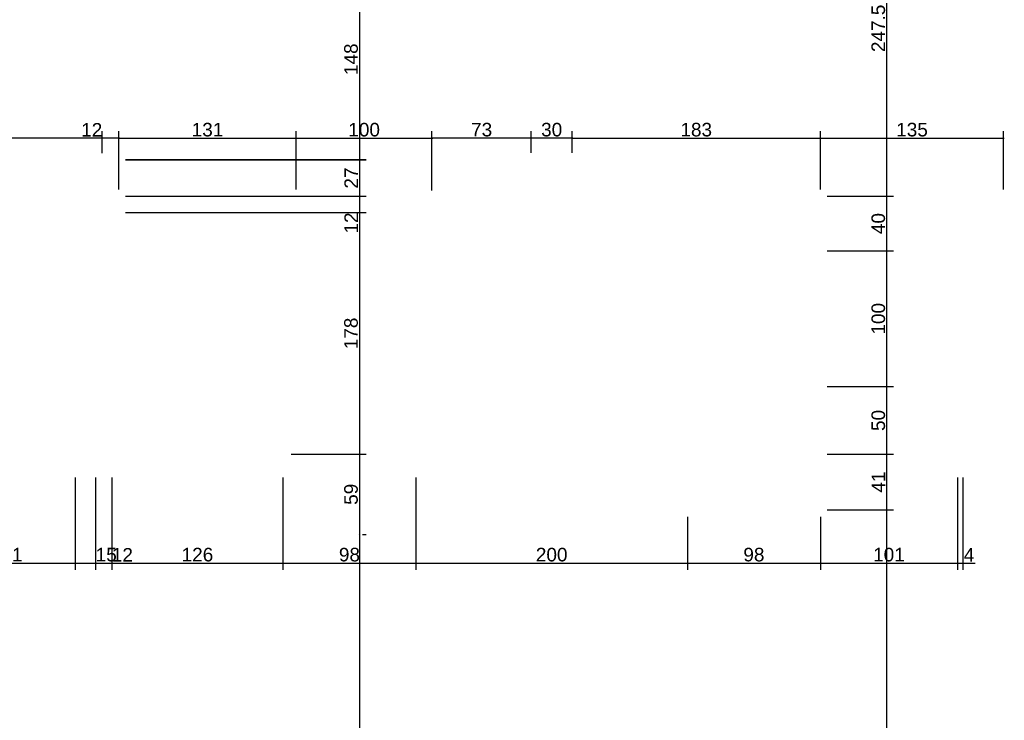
# Model space of a CAD drawing. Header units: millimetres. Extents: x 126553 to 403692, y -95821 to 38049.
# Tile 66 of 256: x 164177 to 164903, y -18356 to -17840. Entities that reach past the tile are written whole.
import ezdxf

# ---------------------------------------------------------------- set-up
doc = ezdxf.new("R2010")
doc.units = ezdxf.units.MM
doc.layers.add('11_wymiary', color=55, linetype='Continuous')
doc.layers.add('11_wymiary @ 50', color=55, linetype='Continuous')
doc.styles.add('11_RJ', font='arial.ttf')
doc.dimstyles.new('11_RJ (cc)', dxfattribs={"dimtxt": 0.2, "dimasz": 0.001, "dimexe": 0.1, "dimexo": 0.1, "dimgap": 0.02, "dimtad": 1, "dimdec": 1, "dimrnd": 0.5, "dimzin": 12, "dimdsep": 46, "dimtxsty": '11_RJ', "dimblk": 'OBLIQUE', "dimcen": 0, "dimdle": 0.01, "dimclrd": 256, "dimclre": 256, "dimclrt": 2, "dimazin": 3, "dimtfac": 1, "dimtdec": 1, "dimtofl": 0, "dimtmove": 0, "dimatfit": 3, "dimldrblk": 'DOT', "dimfxl": 1, "dimtolj": 1, "dimtzin": 13, "dimarcsym": 0})

# ---------------------------------------------------------------- blocks, each defined once
blk = doc.blocks.new('_Oblique')
at = {"color": 0, "linetype": 'ByBlock', "lineweight": -2}
blk.add_line((-0.5, -0.5), (0.5, 0.5), dxfattribs=at)
blk = doc.blocks.new('*D840')
at = {"layer": '11_wymiary', "lineweight": -2, "transparency": 16777216}
for p, q in [((164252.26, -17795.26), (164432.67, -17795.26)), ((164427.67, -17794.76), (164427.67, -17943.62)), ((164255.37, -17943.12), (164432.67, -17943.12))]:
    blk.add_line(p, q, dxfattribs=at)
at = {"layer": 'Defpoints', "color": 0, "transparency": 16777216}
for p in [(164247.26, -17795.26), (164250.37, -17943.12), (164427.67, -17943.12)]:
    blk.add_point(p, dxfattribs=at)
at = {"layer": '11_wymiary', "lineweight": -2, "transparency": 16777216, "xscale": 0.05, "yscale": 0.05, "zscale": 0.05}
for p, rotation in [((164427.67, -17795.26), 90), ((164427.67, -17943.12), 270)]:
    blk.add_blockref('_Oblique', p, dxfattribs=dict(at, rotation=rotation))
at = {"layer": '11_wymiary', "color": 2, "transparency": 16777216, "insert": (164421.56, -17869.19), "char_height": 10, "attachment_point": 5, "rotation": 90, "style": '11_RJ'}
blk.add_mtext('\\A1;148', dxfattribs=at)
blk = doc.blocks.new('_Dot')
at = {"color": 0, "linetype": 'ByBlock', "lineweight": -2}
blk.add_line((-0.5, 0), (-1, 0), dxfattribs=at)
at = {"color": 0, "linetype": 'ByBlock', "const_width": 0.5}
blk.add_lwpolyline([(-0.25, 0, 1), (0.25, 0, 1)], format="xyb", close=True, dxfattribs=at)
blk = doc.blocks.new('*D841')
at = {"layer": '11_wymiary', "lineweight": -2, "transparency": 16777216}
for p, q in [((164255.37, -17982.12), (164432.67, -17982.12)), ((164427.67, -17981.62), (164427.67, -18160.62)), ((164377.37, -18160.12), (164432.67, -18160.12))]:
    blk.add_line(p, q, dxfattribs=at)
at = {"layer": 'Defpoints', "color": 0, "transparency": 16777216}
for p in [(164250.37, -17982.12), (164372.37, -18160.12), (164427.67, -18160.12)]:
    blk.add_point(p, dxfattribs=at)
at = {"layer": '11_wymiary', "lineweight": -2, "transparency": 16777216, "xscale": 0.05, "yscale": 0.05, "zscale": 0.05}
for p, rotation in [((164427.67, -17982.12), 90), ((164427.67, -18160.12), 270)]:
    blk.add_blockref('_Oblique', p, dxfattribs=dict(at, rotation=rotation))
at = {"layer": '11_wymiary', "color": 2, "transparency": 16777216, "insert": (164421.56, -18071.12), "char_height": 10, "attachment_point": 5, "rotation": 90, "style": '11_RJ'}
blk.add_mtext('\\A1;178', dxfattribs=at)
blk = doc.blocks.new('*D842')
at = {"layer": '11_wymiary', "lineweight": -2, "transparency": 16777216}
for p, q in [((164377.37, -18160.12), (164432.67, -18160.12)), ((164427.67, -18159.62), (164427.67, -18219.62)), ((164430.04, -18219.12), (164432.67, -18219.12))]:
    blk.add_line(p, q, dxfattribs=at)
at = {"layer": 'Defpoints', "color": 0, "transparency": 16777216}
for p in [(164372.37, -18160.12), (164425.04, -18219.12), (164427.67, -18219.12)]:
    blk.add_point(p, dxfattribs=at)
at = {"layer": '11_wymiary', "lineweight": -2, "transparency": 16777216, "xscale": 0.05, "yscale": 0.05, "zscale": 0.05}
for p, rotation in [((164427.67, -18160.12), 90), ((164427.67, -18219.12), 270)]:
    blk.add_blockref('_Oblique', p, dxfattribs=dict(at, rotation=rotation))
at = {"layer": '11_wymiary', "color": 2, "transparency": 16777216, "insert": (164421.56, -18189.62), "char_height": 10, "attachment_point": 5, "rotation": 90, "style": '11_RJ'}
blk.add_mtext('\\A1;59', dxfattribs=at)
blk = doc.blocks.new('*D843')
at = {"layer": '11_wymiary', "lineweight": -2, "transparency": 16777216}
for p, q in [((164427.67, -18218.62), (164427.67, -18639.24)), ((164430.04, -18219.12), (164432.67, -18219.12)), ((164274.37, -18638.74), (164432.67, -18638.74))]:
    blk.add_line(p, q, dxfattribs=at)
at = {"layer": 'Defpoints', "color": 0, "transparency": 16777216}
for p in [(164425.04, -18219.12), (164269.37, -18638.74), (164427.67, -18638.74)]:
    blk.add_point(p, dxfattribs=at)
at = {"layer": '11_wymiary', "lineweight": -2, "transparency": 16777216, "xscale": 0.05, "yscale": 0.05, "zscale": 0.05}
for p, rotation in [((164427.67, -18219.12), 90), ((164427.67, -18638.74), 270)]:
    blk.add_blockref('_Oblique', p, dxfattribs=dict(at, rotation=rotation))
at = {"layer": '11_wymiary', "color": 2, "transparency": 16777216, "insert": (164421.56, -18428.93), "char_height": 10, "attachment_point": 5, "rotation": 90, "style": '11_RJ'}
blk.add_mtext('\\A1;419.5', dxfattribs=at)
blk = doc.blocks.new('*D844')
at = {"layer": '11_wymiary', "lineweight": -2, "transparency": 16777216}
for p, q in [((164767.37, -17965.12), (164767.37, -17922.2)), ((164902.37, -17965.12), (164902.37, -17922.2)), ((164766.87, -17927.2), (164902.87, -17927.2))]:
    blk.add_line(p, q, dxfattribs=at)
at = {"layer": 'Defpoints', "color": 0, "transparency": 16777216}
for p in [(164902.37, -17927.2), (164767.37, -17970.12), (164902.37, -17970.12)]:
    blk.add_point(p, dxfattribs=at)
at = {"layer": '11_wymiary', "lineweight": -2, "transparency": 16777216, "xscale": 0.05, "yscale": 0.05, "zscale": 0.05, "rotation": 180}
blk.add_blockref('_Oblique', (164767.37, -17927.2), dxfattribs=at)
at = {"layer": '11_wymiary', "lineweight": -2, "transparency": 16777216, "xscale": 0.05, "yscale": 0.05, "zscale": 0.05}
blk.add_blockref('_Oblique', (164902.37, -17927.2), dxfattribs=at)
at = {"layer": '11_wymiary', "color": 2, "transparency": 16777216, "insert": (164834.87, -17921.09), "char_height": 10, "attachment_point": 5, "style": '11_RJ'}
blk.add_mtext('\\A1;135', dxfattribs=at)
blk = doc.blocks.new('*D845')
at = {"layer": '11_wymiary', "lineweight": -2, "transparency": 16777216}
for p, q in [((164554.37, -17938.12), (164554.37, -17922.2)), ((164584.37, -17938.12), (164584.37, -17922.2)), ((164584.87, -17927.2), (164553.87, -17927.2))]:
    blk.add_line(p, q, dxfattribs=at)
at = {"layer": 'Defpoints', "color": 0, "transparency": 16777216}
for p in [(164554.37, -17927.2), (164554.37, -17943.12), (164584.37, -17943.12)]:
    blk.add_point(p, dxfattribs=at)
at = {"layer": '11_wymiary', "lineweight": -2, "transparency": 16777216, "xscale": 0.05, "yscale": 0.05, "zscale": 0.05, "rotation": 180}
blk.add_blockref('_Oblique', (164554.37, -17927.2), dxfattribs=at)
at = {"layer": '11_wymiary', "lineweight": -2, "transparency": 16777216, "xscale": 0.05, "yscale": 0.05, "zscale": 0.05}
blk.add_blockref('_Oblique', (164584.37, -17927.2), dxfattribs=at)
at = {"layer": '11_wymiary', "color": 2, "transparency": 16777216, "insert": (164569.37, -17921.09), "char_height": 10, "attachment_point": 5, "style": '11_RJ'}
blk.add_mtext('\\A1;30', dxfattribs=at)
blk = doc.blocks.new('*D846')
at = {"layer": '11_wymiary', "lineweight": -2, "transparency": 16777216}
for p, q in [((164481.19, -17965.12), (164481.19, -17922.2)), ((164554.37, -17938.12), (164554.37, -17922.2)), ((164554.87, -17927.2), (164480.69, -17927.2))]:
    blk.add_line(p, q, dxfattribs=at)
at = {"layer": 'Defpoints', "color": 0, "transparency": 16777216}
for p in [(164481.19, -17927.2), (164554.37, -17943.12), (164481.19, -17970.12)]:
    blk.add_point(p, dxfattribs=at)
at = {"layer": '11_wymiary', "lineweight": -2, "transparency": 16777216, "xscale": 0.05, "yscale": 0.05, "zscale": 0.05, "rotation": 180}
blk.add_blockref('_Oblique', (164481.19, -17927.2), dxfattribs=at)
at = {"layer": '11_wymiary', "lineweight": -2, "transparency": 16777216, "xscale": 0.05, "yscale": 0.05, "zscale": 0.05}
blk.add_blockref('_Oblique', (164554.37, -17927.2), dxfattribs=at)
at = {"layer": '11_wymiary', "color": 2, "transparency": 16777216, "insert": (164517.78, -17921.09), "char_height": 10, "attachment_point": 5, "style": '11_RJ'}
blk.add_mtext('\\A1;73', dxfattribs=at)
blk = doc.blocks.new('*D847')
at = {"layer": '11_wymiary', "lineweight": -2, "transparency": 16777216}
for p, q in [((164238.16, -17938.26), (164238.16, -17922.2)), ((164250.37, -17938.12), (164250.37, -17922.2)), ((164238.16, -17927.2), (164222.82, -17927.2)), ((164250.87, -17927.2), (164238.16, -17927.2))]:
    blk.add_line(p, q, dxfattribs=at)
at = {"layer": 'Defpoints', "color": 0, "transparency": 16777216}
for p in [(164238.16, -17927.2), (164238.16, -17943.26), (164250.37, -17943.12)]:
    blk.add_point(p, dxfattribs=at)
at = {"layer": '11_wymiary', "lineweight": -2, "transparency": 16777216, "xscale": 0.05, "yscale": 0.05, "zscale": 0.05, "rotation": 180}
blk.add_blockref('_Oblique', (164238.16, -17927.2), dxfattribs=at)
at = {"layer": '11_wymiary', "lineweight": -2, "transparency": 16777216, "xscale": 0.05, "yscale": 0.05, "zscale": 0.05}
blk.add_blockref('_Oblique', (164250.37, -17927.2), dxfattribs=at)
at = {"layer": '11_wymiary', "color": 2, "transparency": 16777216, "insert": (164230.47, -17921.18), "char_height": 10, "attachment_point": 5, "style": '11_RJ'}
blk.add_mtext('\\A1;12', dxfattribs=at)
blk = doc.blocks.new('*D848')
at = {"layer": '11_wymiary', "lineweight": -2, "transparency": 16777216}
for p, q in [((163931.37, -17938.26), (163931.37, -17922.2)), ((164238.16, -17938.26), (164238.16, -17922.2)), ((164238.66, -17927.2), (163930.87, -17927.2))]:
    blk.add_line(p, q, dxfattribs=at)
at = {"layer": 'Defpoints', "color": 0, "transparency": 16777216}
for p in [(163931.37, -17927.2), (163931.37, -17943.26), (164238.16, -17943.26)]:
    blk.add_point(p, dxfattribs=at)
at = {"layer": '11_wymiary', "lineweight": -2, "transparency": 16777216, "xscale": 0.05, "yscale": 0.05, "zscale": 0.05, "rotation": 180}
blk.add_blockref('_Oblique', (163931.37, -17927.2), dxfattribs=at)
at = {"layer": '11_wymiary', "lineweight": -2, "transparency": 16777216, "xscale": 0.05, "yscale": 0.05, "zscale": 0.05}
blk.add_blockref('_Oblique', (164238.16, -17927.2), dxfattribs=at)
at = {"layer": '11_wymiary', "color": 2, "transparency": 16777216, "insert": (164084.76, -17921.09), "char_height": 10, "attachment_point": 5, "style": '11_RJ'}
blk.add_mtext('\\A1;307', dxfattribs=at)
blk = doc.blocks.new('*D1004')
at = {"layer": '11_wymiary', "lineweight": -2, "transparency": 16777216}
for p, q in [((164117.37, -18177.12), (164117.37, -18245.22)), ((164218.37, -18177.12), (164218.37, -18245.22)), ((164116.87, -18240.22), (164218.87, -18240.22))]:
    blk.add_line(p, q, dxfattribs=at)
at = {"layer": 'Defpoints', "color": 0, "transparency": 16777216}
for p in [(164117.37, -18172.12), (164218.37, -18172.12), (164218.37, -18240.22)]:
    blk.add_point(p, dxfattribs=at)
at = {"layer": '11_wymiary', "lineweight": -2, "transparency": 16777216, "xscale": 0.05, "yscale": 0.05, "zscale": 0.05, "rotation": 180}
blk.add_blockref('_Oblique', (164117.37, -18240.22), dxfattribs=at)
at = {"layer": '11_wymiary', "lineweight": -2, "transparency": 16777216, "xscale": 0.05, "yscale": 0.05, "zscale": 0.05}
blk.add_blockref('_Oblique', (164218.37, -18240.22), dxfattribs=at)
at = {"layer": '11_wymiary', "color": 2, "transparency": 16777216, "insert": (164167.87, -18234.11), "char_height": 10, "attachment_point": 5, "style": '11_RJ'}
blk.add_mtext('\\A1;101', dxfattribs=at)
blk = doc.blocks.new('*D1005')
at = {"layer": '11_wymiary', "lineweight": -2, "transparency": 16777216}
for p, q in [((164218.37, -18177.12), (164218.37, -18245.22)), ((164233.37, -18177.12), (164233.37, -18245.22)), ((164217.87, -18240.22), (164233.37, -18240.22)), ((164233.37, -18240.22), (164248.88, -18240.22))]:
    blk.add_line(p, q, dxfattribs=at)
at = {"layer": 'Defpoints', "color": 0, "transparency": 16777216}
for p in [(164218.37, -18172.12), (164233.37, -18172.12), (164233.37, -18240.22)]:
    blk.add_point(p, dxfattribs=at)
at = {"layer": '11_wymiary', "lineweight": -2, "transparency": 16777216, "xscale": 0.05, "yscale": 0.05, "zscale": 0.05, "rotation": 180}
blk.add_blockref('_Oblique', (164218.37, -18240.22), dxfattribs=at)
at = {"layer": '11_wymiary', "lineweight": -2, "transparency": 16777216, "xscale": 0.05, "yscale": 0.05, "zscale": 0.05}
blk.add_blockref('_Oblique', (164233.37, -18240.22), dxfattribs=at)
at = {"layer": '11_wymiary', "color": 2, "transparency": 16777216, "insert": (164241.15, -18234.11), "char_height": 10, "attachment_point": 5, "style": '11_RJ'}
blk.add_mtext('\\A1;15', dxfattribs=at)
blk = doc.blocks.new('*D1006')
at = {"layer": '11_wymiary', "lineweight": -2, "transparency": 16777216}
for p, q in [((164233.37, -18177.12), (164233.37, -18245.22)), ((164245.37, -18177.12), (164245.37, -18245.22)), ((164232.87, -18240.22), (164245.37, -18240.22)), ((164245.37, -18240.22), (164260.7, -18240.22))]:
    blk.add_line(p, q, dxfattribs=at)
at = {"layer": 'Defpoints', "color": 0, "transparency": 16777216}
for p in [(164233.37, -18172.12), (164245.37, -18172.12), (164245.37, -18240.22)]:
    blk.add_point(p, dxfattribs=at)
at = {"layer": '11_wymiary', "lineweight": -2, "transparency": 16777216, "xscale": 0.05, "yscale": 0.05, "zscale": 0.05, "rotation": 180}
blk.add_blockref('_Oblique', (164233.37, -18240.22), dxfattribs=at)
at = {"layer": '11_wymiary', "lineweight": -2, "transparency": 16777216, "xscale": 0.05, "yscale": 0.05, "zscale": 0.05}
blk.add_blockref('_Oblique', (164245.37, -18240.22), dxfattribs=at)
at = {"layer": '11_wymiary', "color": 2, "transparency": 16777216, "insert": (164253.06, -18234.2), "char_height": 10, "attachment_point": 5, "style": '11_RJ'}
blk.add_mtext('\\A1;12', dxfattribs=at)
blk = doc.blocks.new('*D1007')
at = {"layer": '11_wymiary', "lineweight": -2, "transparency": 16777216}
for p, q in [((164245.37, -18177.12), (164245.37, -18245.22)), ((164371.37, -18177.12), (164371.37, -18245.22)), ((164244.87, -18240.22), (164371.87, -18240.22))]:
    blk.add_line(p, q, dxfattribs=at)
at = {"layer": 'Defpoints', "color": 0, "transparency": 16777216}
for p in [(164245.37, -18172.12), (164371.37, -18172.12), (164371.37, -18240.22)]:
    blk.add_point(p, dxfattribs=at)
at = {"layer": '11_wymiary', "lineweight": -2, "transparency": 16777216, "xscale": 0.05, "yscale": 0.05, "zscale": 0.05, "rotation": 180}
blk.add_blockref('_Oblique', (164245.37, -18240.22), dxfattribs=at)
at = {"layer": '11_wymiary', "lineweight": -2, "transparency": 16777216, "xscale": 0.05, "yscale": 0.05, "zscale": 0.05}
blk.add_blockref('_Oblique', (164371.37, -18240.22), dxfattribs=at)
at = {"layer": '11_wymiary', "color": 2, "transparency": 16777216, "insert": (164308.37, -18234.11), "char_height": 10, "attachment_point": 5, "style": '11_RJ'}
blk.add_mtext('\\A1;126', dxfattribs=at)
blk = doc.blocks.new('*D1008')
at = {"layer": '11_wymiary', "lineweight": -2, "transparency": 16777216}
for p, q in [((164371.37, -18177.12), (164371.37, -18245.22)), ((164469.37, -18177.12), (164469.37, -18245.22)), ((164370.87, -18240.22), (164469.87, -18240.22))]:
    blk.add_line(p, q, dxfattribs=at)
at = {"layer": 'Defpoints', "color": 0, "transparency": 16777216}
for p in [(164371.37, -18172.12), (164469.37, -18172.12), (164469.37, -18240.22)]:
    blk.add_point(p, dxfattribs=at)
at = {"layer": '11_wymiary', "lineweight": -2, "transparency": 16777216, "xscale": 0.05, "yscale": 0.05, "zscale": 0.05, "rotation": 180}
blk.add_blockref('_Oblique', (164371.37, -18240.22), dxfattribs=at)
at = {"layer": '11_wymiary', "lineweight": -2, "transparency": 16777216, "xscale": 0.05, "yscale": 0.05, "zscale": 0.05}
blk.add_blockref('_Oblique', (164469.37, -18240.22), dxfattribs=at)
at = {"layer": '11_wymiary', "color": 2, "transparency": 16777216, "insert": (164420.37, -18234.11), "char_height": 10, "attachment_point": 5, "style": '11_RJ'}
blk.add_mtext('\\A1;98', dxfattribs=at)
blk = doc.blocks.new('*D1009')
at = {"layer": '11_wymiary', "lineweight": -2, "transparency": 16777216}
for p, q in [((164469.37, -18177.12), (164469.37, -18245.22)), ((164669.37, -18206.12), (164669.37, -18245.22)), ((164468.87, -18240.22), (164669.87, -18240.22))]:
    blk.add_line(p, q, dxfattribs=at)
at = {"layer": 'Defpoints', "color": 0, "transparency": 16777216}
for p in [(164469.37, -18172.12), (164669.37, -18201.12), (164669.37, -18240.22)]:
    blk.add_point(p, dxfattribs=at)
at = {"layer": '11_wymiary', "lineweight": -2, "transparency": 16777216, "xscale": 0.05, "yscale": 0.05, "zscale": 0.05, "rotation": 180}
blk.add_blockref('_Oblique', (164469.37, -18240.22), dxfattribs=at)
at = {"layer": '11_wymiary', "lineweight": -2, "transparency": 16777216, "xscale": 0.05, "yscale": 0.05, "zscale": 0.05}
blk.add_blockref('_Oblique', (164669.37, -18240.22), dxfattribs=at)
at = {"layer": '11_wymiary', "color": 2, "transparency": 16777216, "insert": (164569.37, -18234.11), "char_height": 10, "attachment_point": 5, "style": '11_RJ'}
blk.add_mtext('\\A1;200', dxfattribs=at)
blk = doc.blocks.new('*D1010')
at = {"layer": '11_wymiary', "lineweight": -2, "transparency": 16777216}
for p, q in [((164669.37, -18206.12), (164669.37, -18245.22)), ((164767.37, -18206.12), (164767.37, -18245.22)), ((164668.87, -18240.22), (164767.87, -18240.22))]:
    blk.add_line(p, q, dxfattribs=at)
at = {"layer": 'Defpoints', "color": 0, "transparency": 16777216}
for p in [(164669.37, -18201.12), (164767.37, -18201.12), (164767.37, -18240.22)]:
    blk.add_point(p, dxfattribs=at)
at = {"layer": '11_wymiary', "lineweight": -2, "transparency": 16777216, "xscale": 0.05, "yscale": 0.05, "zscale": 0.05, "rotation": 180}
blk.add_blockref('_Oblique', (164669.37, -18240.22), dxfattribs=at)
at = {"layer": '11_wymiary', "lineweight": -2, "transparency": 16777216, "xscale": 0.05, "yscale": 0.05, "zscale": 0.05}
blk.add_blockref('_Oblique', (164767.37, -18240.22), dxfattribs=at)
at = {"layer": '11_wymiary', "color": 2, "transparency": 16777216, "insert": (164718.37, -18234.11), "char_height": 10, "attachment_point": 5, "style": '11_RJ'}
blk.add_mtext('\\A1;98', dxfattribs=at)
blk = doc.blocks.new('*D1011')
at = {"layer": '11_wymiary', "lineweight": -2, "transparency": 16777216}
for p, q in [((164868.37, -18177.12), (164868.37, -18245.22)), ((164767.37, -18206.12), (164767.37, -18245.22)), ((164766.87, -18240.22), (164868.87, -18240.22))]:
    blk.add_line(p, q, dxfattribs=at)
at = {"layer": 'Defpoints', "color": 0, "transparency": 16777216}
for p in [(164868.37, -18172.12), (164767.37, -18201.12), (164868.37, -18240.22)]:
    blk.add_point(p, dxfattribs=at)
at = {"layer": '11_wymiary', "lineweight": -2, "transparency": 16777216, "xscale": 0.05, "yscale": 0.05, "zscale": 0.05, "rotation": 180}
blk.add_blockref('_Oblique', (164767.37, -18240.22), dxfattribs=at)
at = {"layer": '11_wymiary', "lineweight": -2, "transparency": 16777216, "xscale": 0.05, "yscale": 0.05, "zscale": 0.05}
blk.add_blockref('_Oblique', (164868.37, -18240.22), dxfattribs=at)
at = {"layer": '11_wymiary', "color": 2, "transparency": 16777216, "insert": (164817.87, -18234.11), "char_height": 10, "attachment_point": 5, "style": '11_RJ'}
blk.add_mtext('\\A1;101', dxfattribs=at)
blk = doc.blocks.new('*D1012')
at = {"layer": '11_wymiary', "lineweight": -2, "transparency": 16777216}
for p, q in [((164868.37, -18177.12), (164868.37, -18245.22)), ((164872.37, -18177.12), (164872.37, -18245.22)), ((164867.87, -18240.22), (164872.37, -18240.22)), ((164872.37, -18240.22), (164881.33, -18240.22))]:
    blk.add_line(p, q, dxfattribs=at)
at = {"layer": 'Defpoints', "color": 0, "transparency": 16777216}
for p in [(164868.37, -18172.12), (164872.37, -18172.12), (164872.37, -18240.22)]:
    blk.add_point(p, dxfattribs=at)
at = {"layer": '11_wymiary', "lineweight": -2, "transparency": 16777216, "xscale": 0.05, "yscale": 0.05, "zscale": 0.05, "rotation": 180}
blk.add_blockref('_Oblique', (164868.37, -18240.22), dxfattribs=at)
at = {"layer": '11_wymiary', "lineweight": -2, "transparency": 16777216, "xscale": 0.05, "yscale": 0.05, "zscale": 0.05}
blk.add_blockref('_Oblique', (164872.37, -18240.22), dxfattribs=at)
at = {"layer": '11_wymiary', "color": 2, "transparency": 16777216, "insert": (164876.88, -18234.22), "char_height": 10, "attachment_point": 5, "style": '11_RJ'}
blk.add_mtext('\\A1;4', dxfattribs=at)
blk = doc.blocks.new('*D1015')
at = {"layer": '11_wymiary', "lineweight": -2, "transparency": 16777216}
for p, q in [((164255.37, -17943.26), (164432.67, -17943.26)), ((164427.67, -17942.76), (164427.67, -17970.62)), ((164255.37, -17970.12), (164432.67, -17970.12))]:
    blk.add_line(p, q, dxfattribs=at)
at = {"layer": 'Defpoints', "color": 0, "transparency": 16777216}
for p in [(164250.37, -17943.26), (164250.37, -17970.12), (164427.67, -17970.12)]:
    blk.add_point(p, dxfattribs=at)
at = {"layer": '11_wymiary', "lineweight": -2, "transparency": 16777216, "xscale": 0.05, "yscale": 0.05, "zscale": 0.05}
for p, rotation in [((164427.67, -17943.26), 90), ((164427.67, -17970.12), 270)]:
    blk.add_blockref('_Oblique', p, dxfattribs=dict(at, rotation=rotation))
at = {"layer": '11_wymiary', "color": 2, "transparency": 16777216, "insert": (164421.65, -17956.69), "char_height": 10, "attachment_point": 5, "rotation": 90, "style": '11_RJ'}
blk.add_mtext('\\A1;27', dxfattribs=at)
blk = doc.blocks.new('*D1016')
at = {"layer": '11_wymiary', "lineweight": -2, "transparency": 16777216}
for p, q in [((164427.67, -17969.62), (164427.67, -17982.12)), ((164427.67, -17982.12), (164427.67, -17997.45))]:
    blk.add_line(p, q, dxfattribs=at)
at = {"layer": 'Defpoints', "color": 0, "transparency": 16777216}
for p in [(164427.67, -17970.12), (164427.67, -17982.12), (164427.67, -17982.12)]:
    blk.add_point(p, dxfattribs=at)
at = {"layer": '11_wymiary', "lineweight": -2, "transparency": 16777216, "xscale": 0.05, "yscale": 0.05, "zscale": 0.05}
for p, rotation in [((164427.67, -17970.12), 90), ((164427.67, -17982.12), 270)]:
    blk.add_blockref('_Oblique', p, dxfattribs=dict(at, rotation=rotation))
at = {"layer": '11_wymiary', "color": 2, "transparency": 16777216, "insert": (164421.65, -17989.81), "char_height": 10, "attachment_point": 5, "rotation": 90, "style": '11_RJ'}
blk.add_mtext('\\A1;12', dxfattribs=at)
blk = doc.blocks.new('*D1022')
at = {"layer": '11_wymiary', "lineweight": -2, "transparency": 16777216}
for p, q in [((164780.64, -17722.74), (164821.15, -17722.74)), ((164816.15, -17722.24), (164816.15, -17970.62)), ((164772.37, -17970.12), (164821.15, -17970.12))]:
    blk.add_line(p, q, dxfattribs=at)
at = {"layer": 'Defpoints', "color": 0, "transparency": 16777216}
for p in [(164775.64, -17722.74), (164767.37, -17970.12), (164816.15, -17970.12)]:
    blk.add_point(p, dxfattribs=at)
at = {"layer": '11_wymiary', "lineweight": -2, "transparency": 16777216, "xscale": 0.05, "yscale": 0.05, "zscale": 0.05}
for p, rotation in [((164816.15, -17722.74), 90), ((164816.15, -17970.12), 270)]:
    blk.add_blockref('_Oblique', p, dxfattribs=dict(at, rotation=rotation))
at = {"layer": '11_wymiary', "color": 2, "transparency": 16777216, "insert": (164810.05, -17846.43), "char_height": 10, "attachment_point": 5, "rotation": 90, "style": '11_RJ'}
blk.add_mtext('\\A1;247.5', dxfattribs=at)
blk = doc.blocks.new('*D1023')
at = {"layer": '11_wymiary', "lineweight": -2, "transparency": 16777216}
for p, q in [((164816.15, -17969.62), (164816.15, -18010.83)), ((164772.37, -17970.12), (164821.15, -17970.12)), ((164772.37, -18010.33), (164821.15, -18010.33))]:
    blk.add_line(p, q, dxfattribs=at)
at = {"layer": 'Defpoints', "color": 0, "transparency": 16777216}
for p in [(164767.37, -17970.12), (164767.37, -18010.33), (164816.15, -18010.33)]:
    blk.add_point(p, dxfattribs=at)
at = {"layer": '11_wymiary', "lineweight": -2, "transparency": 16777216, "xscale": 0.05, "yscale": 0.05, "zscale": 0.05}
for p, rotation in [((164816.15, -17970.12), 90), ((164816.15, -18010.33), 270)]:
    blk.add_blockref('_Oblique', p, dxfattribs=dict(at, rotation=rotation))
at = {"layer": '11_wymiary', "color": 2, "transparency": 16777216, "insert": (164810.05, -17990.23), "char_height": 10, "attachment_point": 5, "rotation": 90, "style": '11_RJ'}
blk.add_mtext('\\A1;40', dxfattribs=at)
blk = doc.blocks.new('*D1024')
at = {"layer": '11_wymiary', "lineweight": -2, "transparency": 16777216}
for p, q in [((164772.37, -18010.33), (164821.15, -18010.33)), ((164816.15, -18009.83), (164816.15, -18110.83)), ((164772.37, -18110.33), (164821.15, -18110.33))]:
    blk.add_line(p, q, dxfattribs=at)
at = {"layer": 'Defpoints', "color": 0, "transparency": 16777216}
for p in [(164767.37, -18010.33), (164767.37, -18110.33), (164816.15, -18110.33)]:
    blk.add_point(p, dxfattribs=at)
at = {"layer": '11_wymiary', "lineweight": -2, "transparency": 16777216, "xscale": 0.05, "yscale": 0.05, "zscale": 0.05}
for p, rotation in [((164816.15, -18010.33), 90), ((164816.15, -18110.33), 270)]:
    blk.add_blockref('_Oblique', p, dxfattribs=dict(at, rotation=rotation))
at = {"layer": '11_wymiary', "color": 2, "transparency": 16777216, "insert": (164810.05, -18060.33), "char_height": 10, "attachment_point": 5, "rotation": 90, "style": '11_RJ'}
blk.add_mtext('\\A1;100', dxfattribs=at)
blk = doc.blocks.new('*D1025')
at = {"layer": '11_wymiary', "lineweight": -2, "transparency": 16777216}
for p, q in [((164772.37, -18110.33), (164821.15, -18110.33)), ((164816.15, -18109.83), (164816.15, -18160.62)), ((164772.37, -18160.12), (164821.15, -18160.12))]:
    blk.add_line(p, q, dxfattribs=at)
at = {"layer": 'Defpoints', "color": 0, "transparency": 16777216}
for p in [(164767.37, -18110.33), (164767.37, -18160.12), (164816.15, -18160.12)]:
    blk.add_point(p, dxfattribs=at)
at = {"layer": '11_wymiary', "lineweight": -2, "transparency": 16777216, "xscale": 0.05, "yscale": 0.05, "zscale": 0.05}
for p, rotation in [((164816.15, -18110.33), 90), ((164816.15, -18160.12), 270)]:
    blk.add_blockref('_Oblique', p, dxfattribs=dict(at, rotation=rotation))
at = {"layer": '11_wymiary', "color": 2, "transparency": 16777216, "insert": (164810.05, -18135.23), "char_height": 10, "attachment_point": 5, "rotation": 90, "style": '11_RJ'}
blk.add_mtext('\\A1;50', dxfattribs=at)
blk = doc.blocks.new('*D1026')
at = {"layer": '11_wymiary', "lineweight": -2, "transparency": 16777216}
for p, q in [((164772.37, -18160.12), (164821.15, -18160.12)), ((164816.15, -18159.62), (164816.15, -18201.62)), ((164772.37, -18201.12), (164821.15, -18201.12))]:
    blk.add_line(p, q, dxfattribs=at)
at = {"layer": 'Defpoints', "color": 0, "transparency": 16777216}
for p in [(164767.37, -18160.12), (164767.37, -18201.12), (164816.15, -18201.12)]:
    blk.add_point(p, dxfattribs=at)
at = {"layer": '11_wymiary', "lineweight": -2, "transparency": 16777216, "xscale": 0.05, "yscale": 0.05, "zscale": 0.05}
for p, rotation in [((164816.15, -18160.12), 90), ((164816.15, -18201.12), 270)]:
    blk.add_blockref('_Oblique', p, dxfattribs=dict(at, rotation=rotation))
at = {"layer": '11_wymiary', "color": 2, "transparency": 16777216, "insert": (164810.13, -18180.62), "char_height": 10, "attachment_point": 5, "rotation": 90, "style": '11_RJ'}
blk.add_mtext('\\A1;41', dxfattribs=at)
blk = doc.blocks.new('*D1027')
at = {"layer": '11_wymiary', "lineweight": -2, "transparency": 16777216}
for p, q in [((164772.37, -18201.12), (164821.15, -18201.12)), ((164816.15, -18200.62), (164816.15, -18639.24)), ((164754.37, -18638.74), (164821.15, -18638.74))]:
    blk.add_line(p, q, dxfattribs=at)
at = {"layer": 'Defpoints', "color": 0, "transparency": 16777216}
for p in [(164767.37, -18201.12), (164749.37, -18638.74), (164816.15, -18638.74)]:
    blk.add_point(p, dxfattribs=at)
at = {"layer": '11_wymiary', "lineweight": -2, "transparency": 16777216, "xscale": 0.05, "yscale": 0.05, "zscale": 0.05}
for p, rotation in [((164816.15, -18201.12), 90), ((164816.15, -18638.74), 270)]:
    blk.add_blockref('_Oblique', p, dxfattribs=dict(at, rotation=rotation))
at = {"layer": '11_wymiary', "color": 2, "transparency": 16777216, "insert": (164810.04, -18419.93), "char_height": 10, "attachment_point": 5, "rotation": 90, "style": '11_RJ'}
blk.add_mtext('\\A1;437.5', dxfattribs=at)
blk = doc.blocks.new('*D1028')
at = {"layer": '11_wymiary', "lineweight": -2, "transparency": 16777216}
for p, q in [((164584.37, -17938.12), (164584.37, -17922.2)), ((164767.37, -17965.12), (164767.37, -17922.2)), ((164583.87, -17927.2), (164767.87, -17927.2))]:
    blk.add_line(p, q, dxfattribs=at)
at = {"layer": 'Defpoints', "color": 0, "transparency": 16777216}
for p in [(164767.37, -17927.2), (164584.37, -17943.12), (164767.37, -17970.12)]:
    blk.add_point(p, dxfattribs=at)
at = {"layer": '11_wymiary', "lineweight": -2, "transparency": 16777216, "xscale": 0.05, "yscale": 0.05, "zscale": 0.05, "rotation": 180}
blk.add_blockref('_Oblique', (164584.37, -17927.2), dxfattribs=at)
at = {"layer": '11_wymiary', "lineweight": -2, "transparency": 16777216, "xscale": 0.05, "yscale": 0.05, "zscale": 0.05}
blk.add_blockref('_Oblique', (164767.37, -17927.2), dxfattribs=at)
at = {"layer": '11_wymiary', "color": 2, "transparency": 16777216, "insert": (164675.87, -17921.09), "char_height": 10, "attachment_point": 5, "style": '11_RJ'}
blk.add_mtext('\\A1;183', dxfattribs=at)
blk = doc.blocks.new('*D1029')
at = {"layer": '11_wymiary', "lineweight": -2, "transparency": 16777216}
for p, q in [((164381.19, -17965.12), (164381.19, -17922.2)), ((164481.19, -17965.79), (164481.19, -17922.2)), ((164380.69, -17927.2), (164481.69, -17927.2))]:
    blk.add_line(p, q, dxfattribs=at)
at = {"layer": 'Defpoints', "color": 0, "transparency": 16777216}
for p in [(164481.19, -17927.2), (164381.19, -17970.12), (164481.19, -17970.79)]:
    blk.add_point(p, dxfattribs=at)
at = {"layer": '11_wymiary', "lineweight": -2, "transparency": 16777216, "xscale": 0.05, "yscale": 0.05, "zscale": 0.05, "rotation": 180}
blk.add_blockref('_Oblique', (164381.19, -17927.2), dxfattribs=at)
at = {"layer": '11_wymiary', "lineweight": -2, "transparency": 16777216, "xscale": 0.05, "yscale": 0.05, "zscale": 0.05}
blk.add_blockref('_Oblique', (164481.19, -17927.2), dxfattribs=at)
at = {"layer": '11_wymiary', "color": 2, "transparency": 16777216, "insert": (164431.19, -17921.1), "char_height": 10, "attachment_point": 5, "style": '11_RJ'}
blk.add_mtext('\\A1;100', dxfattribs=at)
blk = doc.blocks.new('*D1030')
at = {"layer": '11_wymiary', "lineweight": -2, "transparency": 16777216}
for p, q in [((164250.37, -17965.12), (164250.37, -17922.2)), ((164381.19, -17965.12), (164381.19, -17922.2)), ((164249.87, -17927.2), (164381.69, -17927.2))]:
    blk.add_line(p, q, dxfattribs=at)
at = {"layer": 'Defpoints', "color": 0, "transparency": 16777216}
for p in [(164381.19, -17927.2), (164250.37, -17970.12), (164381.19, -17970.12)]:
    blk.add_point(p, dxfattribs=at)
at = {"layer": '11_wymiary', "lineweight": -2, "transparency": 16777216, "xscale": 0.05, "yscale": 0.05, "zscale": 0.05, "rotation": 180}
blk.add_blockref('_Oblique', (164250.37, -17927.2), dxfattribs=at)
at = {"layer": '11_wymiary', "lineweight": -2, "transparency": 16777216, "xscale": 0.05, "yscale": 0.05, "zscale": 0.05}
blk.add_blockref('_Oblique', (164381.19, -17927.2), dxfattribs=at)
at = {"layer": '11_wymiary', "color": 2, "transparency": 16777216, "insert": (164315.78, -17921.09), "char_height": 10, "attachment_point": 5, "style": '11_RJ'}
blk.add_mtext('\\A1;131', dxfattribs=at)

msp = doc.modelspace()

# ---------------------------------------------------------------- dimensions: what is measured, and where the dimension line sits
at = {"layer": '11_wymiary @ 50'}
for base, p1, p2, picture, middle in [((164816.15284, -17970.1237), (164775.64404, -17722.74344), (164767.36721, -17970.1237), '*D1022', (164810.04711, -17846.43357)), ((164427.66749, -17943.1237), (164247.26151, -17795.2553), (164250.36721, -17943.1237), '*D840', (164421.56176, -17869.1895)), ((164427.66749, -17970.1237), (164250.36721, -17943.2553), (164250.36721, -17970.1237), '*D1015', (164421.64703, -17956.6895)), ((164427.66749, -17982.1237), (164427.66749, -17970.1237), (164427.66749, -17982.1237), '*D1016', (164421.64703, -17989.81421)), ((164816.15284, -18010.33143), (164767.36721, -17970.1237), (164767.36721, -18010.33143), '*D1023', (164810.04711, -17990.22756)), ((164427.66749, -18160.1237), (164250.36721, -17982.1237), (164372.36721, -18160.1237), '*D841', (164421.56176, -18071.1237)), ((164816.15284, -18110.33143), (164767.36721, -18010.33143), (164767.36721, -18110.33143), '*D1024', (164810.04711, -18060.33143)), ((164816.15284, -18160.1237), (164767.36721, -18110.33143), (164767.36721, -18160.1237), '*D1025', (164810.04711, -18135.22756)), ((164427.66749, -18219.1237), (164372.36721, -18160.1237), (164425.03617, -18219.1237), '*D842', (164421.56176, -18189.6237)), ((164816.15284, -18201.1237), (164767.36721, -18160.1237), (164767.36721, -18201.1237), '*D1026', (164810.13238, -18180.6237)), ((164816.15284, -18638.74344), (164767.36721, -18201.1237), (164749.36721, -18638.74344), '*D1027', (164810.0437, -18419.93357)), ((164427.66749, -18638.74344), (164425.03617, -18219.1237), (164269.36721, -18638.74344), '*D843', (164421.56176, -18428.93357))]:
    dim = msp.add_linear_dim(base=base, p1=p1, p2=p2, angle=90, dimstyle='11_RJ (cc)', override={"dimscale": 50, "dimtix": 0, "dimtofl": 0, "dimtmove": 0, "dimatfit": 3}, dxfattribs=at)
    dim.commit()
    dim.dimension.update_dxf_attribs({"geometry": picture, "text_midpoint": middle})
for base, p1, p2, picture, middle in [((163931.36721, -17927.2025), (164238.15581, -17943.2553), (163931.36721, -17943.2553), '*D848', (164084.76151, -17921.09336)), ((164238.15581, -17927.2025), (164250.36721, -17943.1237), (164238.15581, -17943.2553), '*D847', (164230.46529, -17921.18204)), ((164381.19239, -17927.2025), (164250.36721, -17970.1237), (164381.19239, -17970.1237), '*D1030', (164315.7798, -17921.09336)), ((164481.19239, -17927.2025), (164381.19239, -17970.1237), (164481.19239, -17970.78826), '*D1029', (164431.19239, -17921.09677)), ((164481.19239, -17927.2025), (164554.36721, -17943.1237), (164481.19239, -17970.1237), '*D846', (164517.7798, -17921.09336)), ((164554.36721, -17927.2025), (164584.36721, -17943.1237), (164554.36721, -17943.1237), '*D845', (164569.36721, -17921.09336)), ((164767.36721, -17927.2025), (164584.36721, -17943.1237), (164767.36721, -17970.1237), '*D1028', (164675.86721, -17921.09336)), ((164902.36721, -17927.2025), (164767.36721, -17970.1237), (164902.36721, -17970.1237), '*D844', (164834.86721, -17921.09336)), ((164218.36721, -18240.21615), (164117.36721, -18172.1237), (164218.36721, -18172.1237), '*D1004', (164167.86721, -18234.11043)), ((164233.36721, -18240.21615), (164218.36721, -18172.1237), (164233.36721, -18172.1237), '*D1005', (164241.14641, -18234.11043)), ((164245.36721, -18240.21615), (164233.36721, -18172.1237), (164245.36721, -18172.1237), '*D1006', (164253.05773, -18234.19569)), ((164371.36721, -18240.21615), (164245.36721, -18172.1237), (164371.36721, -18172.1237), '*D1007', (164308.36721, -18234.11043)), ((164469.36721, -18240.21615), (164371.36721, -18172.1237), (164469.36721, -18172.1237), '*D1008', (164420.36721, -18234.11043)), ((164669.36721, -18240.21615), (164469.36721, -18172.1237), (164669.36721, -18201.1237), '*D1009', (164569.36721, -18234.11043)), ((164868.36721, -18240.21615), (164767.36721, -18201.1237), (164868.36721, -18172.1237), '*D1011', (164817.86721, -18234.11043)), ((164872.36721, -18240.21615), (164868.36721, -18172.1237), (164872.36721, -18172.1237), '*D1012', (164876.8756, -18234.21615)), ((164767.36721, -18240.21615), (164669.36721, -18201.1237), (164767.36721, -18201.1237), '*D1010', (164718.36721, -18234.11043))]:
    dim = msp.add_linear_dim(base=base, p1=p1, p2=p2, dimstyle='11_RJ (cc)', override={"dimscale": 50, "dimtix": 0, "dimtofl": 0, "dimtmove": 0, "dimatfit": 3}, dxfattribs=at)
    dim.commit()
    dim.dimension.update_dxf_attribs({"geometry": picture, "text_midpoint": middle})

doc.saveas('drawing.dxf')
